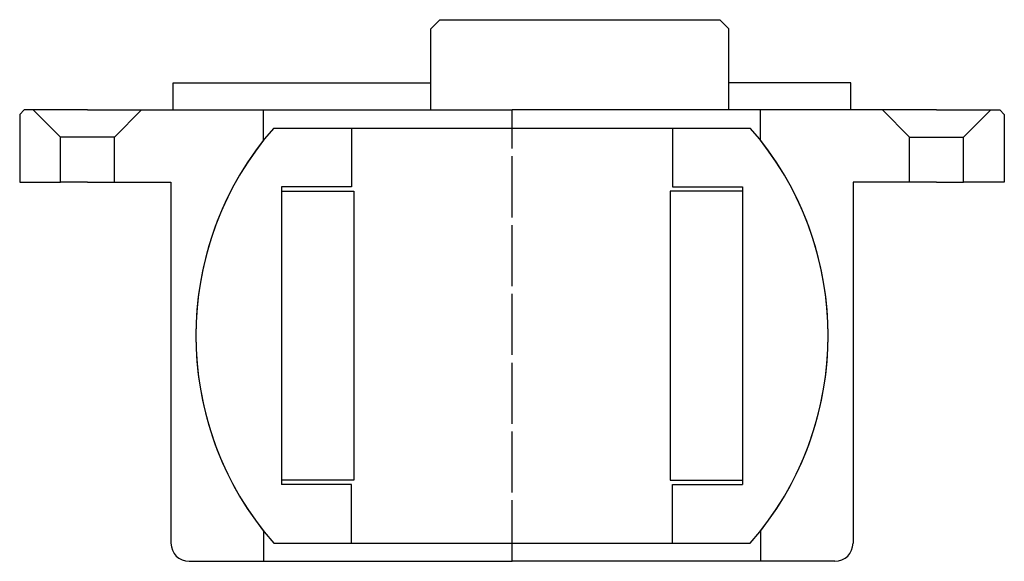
# Model space of a CAD drawing. Header units: millimetres. Extents: x -54 to 54, y -42 to 18.
import ezdxf

# ---------------------------------------------------------------- set-up
doc = ezdxf.new("R2010")
doc.units = ezdxf.units.MM
doc.header["$LTSCALE"] = 0.15
doc.header["$MEASUREMENT"] = 0
doc.linetypes.add('CENTER', pattern=[50.8, 31.75, -6.35, 6.35, -6.35])
doc.layers.get('0').update_dxf_attribs({"linetype": 'CONTINUOUS'})
doc.layers.add('CENTER', color=1, linetype='CENTER')

# ---------------------------------------------------------------- blocks, each defined once
blk = doc.blocks.new('5T035STP-HOUSE')
for p, q in [((-8, 35), (-9, 34)), ((-8, 35), (23, 35)), ((24, 34), (23, 35)), ((-9, 25), (-9, 34)), ((24, 25), (24, 34)), ((-37.5, 25), (-37.5, 28)), ((-37.5, 28), (-9, 28)), ((37.5, 28), (24, 28)), ((37.5, 25), (37.5, 28)), ((-54, 25), (-54.5, 24.5)), ((-54.5, 24.5), (-54.5, 17)), ((-53, 25), (-54, 25)), ((-47, 25), (-53, 25)), ((-53, 25), (-50, 22)), ((-47, 25), (-41, 25)), ((-41, 25), (-44, 22)), ((-41, 25), (0, 25)), ((-27.5, 21.65), (-27.5, 25)), ((41, 25), (0, 25)), ((27.5, 21.65), (27.5, 25)), ((41, 25), (44, 22)), ((47, 25), (41, 25)), ((47, 25), (53, 25)), ((53, 25), (50, 22)), ((53, 25), (54, 25)), ((54, 25), (54.5, 24.5)), ((54.5, 24.5), (54.5, 17)), ((-50, 17), (-50, 22)), ((-44, 22), (-50, 22)), ((-44, 17), (-44, 22)), ((44, 22), (50, 22)), ((44, 17), (44, 22)), ((50, 17), (50, 22)), ((-54.5, 17), (-50, 17)), ((-47, 17), (-50, 17)), ((-47, 17), (-44, 17)), ((-44, 17), (-37.75, 17)), ((-37.75, 17), (-37.75, -23)), ((37.75, 17), (37.75, -23)), ((44, 17), (37.75, 17)), ((47, 17), (44, 17)), ((47, 17), (50, 17)), ((54.5, 17), (50, 17)), ((-27.5, -21.65), (-27.5, -25)), ((27.5, -21.65), (27.5, -25)), ((-35.75, -25), (-27.5, -25)), ((-27.5, -25), (0, -25)), ((27.5, -25), (0, -25)), ((35.75, -25), (27.5, -25))]:
    blk.add_line(p, q)
for centre, radius, start, end in [((0, 0), 35, 141.7868, 218.2132), ((0, 0), 35, 321.7868, 38.2132), ((-35.75, -23), 2, 180, 270), ((35.75, -23), 2, 270, 0)]:
    blk.add_arc(centre, radius, start, end)
at = {"layer": 'CENTER'}
blk.add_line((0, -25), (0, 25), dxfattribs=at)
blk = doc.blocks.new('BALL035070')
for p, q in [((-26.38, 23), (26.38, 23)), ((-17.75, 23), (-17.75, 16.5)), ((17.75, 23), (17.75, 16.5)), ((-25.5, 16.5), (-25.5, -16.5)), ((-17.75, 16.5), (-25.5, 16.5)), ((17.75, 16.5), (25.5, 16.5)), ((25.5, 16.5), (25.5, -16.5)), ((-25.5, 16), (-17.5, 16)), ((-17.5, 16), (-17.5, -16)), ((17.5, 16), (17.5, -16)), ((25.5, 16), (17.5, 16)), ((-17.5, -16), (-25.5, -16)), ((17.5, -16), (25.5, -16)), ((-17.75, -16.5), (-25.5, -16.5)), ((-17.75, -23), (-17.75, -16.5)), ((17.75, -16.5), (25.5, -16.5)), ((17.75, -23), (17.75, -16.5)), ((-26.38, -23), (26.38, -23))]:
    blk.add_line(p, q)
for start, end in [(138.9177, 221.0823), (318.9177, 41.0823)]:
    blk.add_arc((0, 0), 35, start, end)
at = {"layer": 'CENTER'}
blk.add_line((0, -23), (0, 23), dxfattribs=at)

msp = doc.modelspace()

# ---------------------------------------------------------------- block references
for name in ['5T035STP-HOUSE', 'BALL035070']:
    msp.add_blockref(name, (0, -17))

doc.saveas('drawing.dxf')
